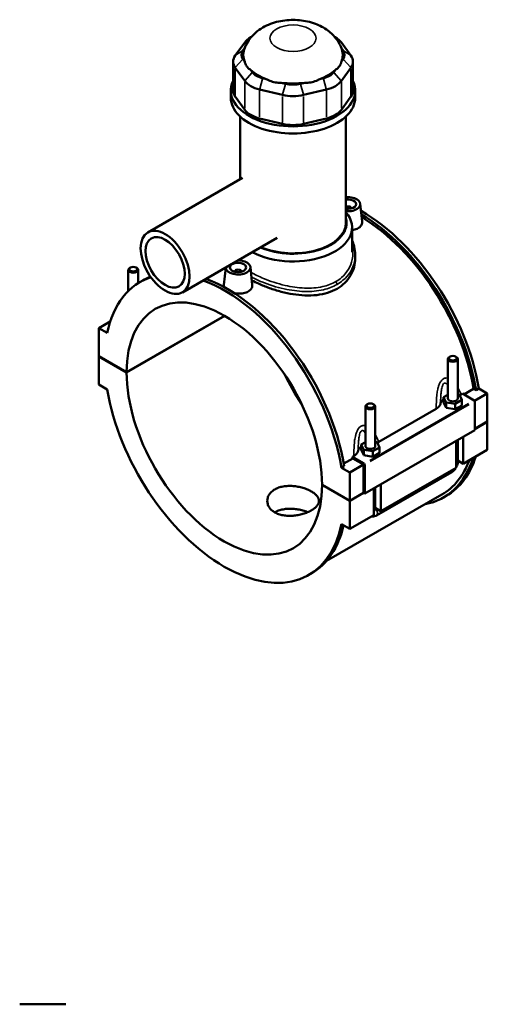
# Model space of a CAD drawing. Header units: inches. Extents: x -1.4 to 49.4, y -1.9 to 48.7.
# Tile 8 of 8: x 38.2 to 49.4, y 25.1 to 48.7. Entities that reach past the tile are written whole.
import ezdxf

# ---------------------------------------------------------------- set-up
doc = ezdxf.new("R2010")
doc.units = ezdxf.units.IN
doc.header["$MEASUREMENT"] = 0
doc.layers.add('Visible (ANSI)', color=7, linetype='Continuous', lineweight=50)
doc.layers.add('Visible Narrow (ANSI)', color=7, linetype='Continuous', lineweight=35)

msp = doc.modelspace()

# ---------------------------------------------------------------- linework, layer by layer
at = {"layer": 'Visible (ANSI)'}
for p, q in [((43.605, 48.127), (43.379, 47.813)), ((43.768, 48.262), (43.747, 48.25)), ((45.757, 48.262), (45.778, 48.25)), ((46.146, 47.813), (45.919, 48.127)), ((43.562, 47.931), (43.604, 47.989)), ((45.92, 47.989), (45.962, 47.931)), ((43.329, 47.667), (43.329, 46.974)), ((43.606, 47.667), (43.562, 47.727)), ((45.962, 47.727), (45.919, 47.667)), ((46.196, 47.667), (46.196, 46.974)), ((43.379, 47.521), (43.605, 47.207)), ((43.789, 47.413), (43.745, 47.473)), ((45.779, 47.473), (45.736, 47.413)), ((45.919, 47.207), (46.146, 47.521)), ((44.144, 47.243), (44.039, 47.268)), ((45.486, 47.268), (45.381, 47.243)), ((43.274, 46.803), (43.274, 46.974)), ((43.963, 47.001), (44.509, 46.87)), ((44.585, 47.138), (44.481, 47.163)), ((45.044, 47.163), (44.94, 47.138)), ((45.015, 46.87), (45.562, 47.001)), ((46.251, 46.803), (46.251, 46.974)), ((43.605, 46.514), (43.379, 46.829)), ((46.146, 46.829), (45.919, 46.514)), ((43.497, 44.851), (43.497, 46.352)), ((44.509, 46.178), (43.963, 46.308)), ((45.562, 46.308), (45.015, 46.178)), ((46.027, 43.804), (46.027, 46.352)), ((43.556, 44.884), (41.287, 43.578)), ((46.156, 44.156), (46.156, 44.149)), ((46.372, 44.263), (46.418, 43.835)), ((46.176, 43.1), (46.176, 43.695)), ((44.383, 43.448), (42.114, 42.141)), ((46.251, 43.043), (46.251, 42.954)), ((40.871, 42.735), (40.854, 42.725)), ((41.005, 42.735), (41.022, 42.725)), ((43.151, 42.739), (43.106, 42.318)), ((43.742, 42.748), (43.788, 42.32)), ((40.82, 42.175), (40.82, 42.677)), ((41.056, 42.362), (41.056, 42.677)), ((43.368, 42.634), (43.368, 42.641)), ((43.526, 42.634), (43.526, 42.641)), ((41.098, 42.387), (41.164, 42.425)), ((40.415, 41.524), (40.414, 41.523)), ((40.414, 41.523), (40.415, 41.523)), ((40.414, 41.521), (40.414, 41.523)), ((40.78, 40.228), (43.126, 41.579)), ((43.129, 41.577), (40.78, 40.224)), ((40.388, 41.444), (40.113, 41.286)), ((40.316, 41.169), (40.113, 41.286)), ((40.113, 41.286), (40.113, 40.612)), ((40.113, 40.612), (40.78, 40.228)), ((40.113, 40.608), (40.116, 40.61)), ((40.113, 40.608), (40.113, 39.934)), ((40.78, 40.224), (40.113, 40.608)), ((48.52, 40.602), (48.503, 40.592)), ((48.654, 40.602), (48.671, 40.592)), ((48.469, 39.597), (48.469, 40.544)), ((48.705, 39.597), (48.705, 40.544)), ((40.113, 39.934), (40.316, 39.817)), ((48.469, 39.689), (48.367, 39.63)), ((48.367, 39.63), (48.426, 39.504)), ((48.367, 39.502), (48.367, 39.63)), ((48.748, 39.689), (48.705, 39.696)), ((48.806, 39.563), (48.748, 39.689)), ((48.785, 39.696), (48.816, 39.715)), ((48.816, 39.715), (49.097, 39.553)), ((48.85, 39.695), (49.085, 39.83)), ((49.143, 39.797), (49.085, 39.83)), ((49.412, 39.718), (49.107, 39.543)), ((49.208, 39.835), (49.143, 39.797)), ((49.208, 39.835), (49.412, 39.718)), ((49.412, 39.718), (49.412, 39.044)), ((46.496, 39.408), (46.496, 38.46)), ((46.547, 39.466), (46.53, 39.456)), ((46.681, 39.466), (46.698, 39.456)), ((46.732, 39.408), (46.732, 38.46)), ((48.367, 39.502), (48.426, 39.375)), ((48.426, 39.375), (48.426, 39.504)), ((48.426, 39.504), (48.646, 39.47)), ((48.646, 39.47), (48.806, 39.563)), ((48.646, 39.341), (48.646, 39.47)), ((48.646, 39.341), (48.806, 39.434)), ((48.806, 39.434), (48.806, 39.563)), ((49.111, 39.529), (49.111, 38.838)), ((46.812, 38.56), (48.19, 39.354)), ((48.426, 39.375), (48.646, 39.341)), ((49.111, 38.871), (49.412, 39.044)), ((49.412, 39.041), (49.111, 38.867)), ((49.409, 39.042), (49.412, 39.041)), ((49.412, 39.041), (49.412, 38.366)), ((49.111, 38.838), (46.48, 37.324)), ((48.837, 38.681), (48.837, 38.036)), ((46.496, 38.553), (46.395, 38.494)), ((46.395, 38.494), (46.453, 38.368)), ((46.395, 38.366), (46.395, 38.494)), ((46.775, 38.553), (46.732, 38.56)), ((46.834, 38.427), (46.775, 38.553)), ((48.67, 37.94), (48.67, 38.585)), ((48.705, 38.084), (48.705, 38.605)), ((46.186, 38.2), (46.217, 38.218)), ((46.395, 38.366), (46.453, 38.239)), ((46.453, 38.239), (46.453, 38.368)), ((46.453, 38.368), (46.673, 38.334)), ((46.453, 38.239), (46.673, 38.205)), ((46.673, 38.334), (46.834, 38.427)), ((46.673, 38.205), (46.673, 38.334)), ((46.673, 38.205), (46.834, 38.298)), ((46.834, 38.298), (46.834, 38.427)), ((49.412, 38.366), (48.837, 38.036)), ((45.986, 37.98), (45.92, 37.942)), ((45.976, 38.04), (46.192, 38.164)), ((46.452, 38.014), (46.124, 37.825)), ((46.466, 38.038), (46.186, 38.2)), ((46.452, 38.014), (46.192, 38.164)), ((46.452, 37.34), (46.452, 38.014)), ((46.48, 37.324), (46.48, 38.014)), ((48.837, 38.036), (48.705, 38.112)), ((46.124, 37.825), (45.92, 37.942)), ((46.124, 37.15), (46.124, 37.825)), ((46.757, 36.797), (48.562, 37.837)), ((48.67, 37.94), (46.865, 36.9)), ((45.457, 37.534), (46.124, 37.15)), ((45.457, 37.531), (45.46, 37.533)), ((46.124, 37.147), (45.457, 37.531)), ((46.865, 37.545), (46.865, 36.9)), ((48.321, 37.296), (45.564, 35.708)), ((46.124, 37.15), (46.452, 37.34)), ((46.455, 37.338), (46.124, 37.147)), ((46.452, 37.34), (46.48, 37.324)), ((46.698, 36.803), (46.698, 37.449)), ((46.732, 37.469), (46.732, 36.948)), ((48.361, 37.227), (48.426, 37.265)), ((46.124, 36.473), (46.124, 37.147)), ((46.698, 36.803), (46.124, 36.473)), ((46.865, 36.9), (46.732, 36.976)), ((45.92, 36.59), (46.124, 36.473)), ((45.138, 35.372), (45.204, 35.409)), ((38.221, 25.088), (39.325, 25.088))]:
    msp.add_line(p, q, dxfattribs=at)
for centre, major_axis, ratio, start_param, end_param in [((44.216, 47.981), (-0.661, 0), 0.575862, 5.50164, 5.890486), ((45.308, 47.981), (-0.661, 0), 0.575862, 3.534292, 3.923138), ((43.99, 47.829), (-0.463, 0), 0.575862, 5.890486, 6.675884), ((44.762, 47.829), (-1.191, 0), 0.575862, 6.090501, 6.521997), ((44.762, 47.829), (1.191, 0), 0.575862, 6.044373, 6.47587), ((45.535, 47.829), (0.463, 0), 0.575862, 5.890486, 6.675884), ((43.99, 47.667), (-0.661, 0), 0.575862, 5.890486, 6.675884), ((45.535, 47.667), (0.661, 0), 0.575862, 5.890486, 6.675884), ((44.762, 47.829), (1.191, 0), 0.575862, 3.688179, 4.165803), ((44.216, 47.515), (-0.463, 0), 0.575862, 0.392699, 1.178097), ((44.762, 47.829), (1.191, 0), 0.575862, 5.258975, 5.736599), ((45.308, 47.515), (0.463, 0), 0.575862, 5.105088, 5.890486), ((44.762, 46.974), (-1.488, 0), 0.575862, 6.011728, 9.696235), ((44.216, 47.352), (0.661, 0), 0.575862, 3.534292, 4.31969), ((45.308, 47.352), (0.661, 0), 0.575862, 5.105088, 5.890486), ((43.99, 46.974), (-0.661, 0), 0.575862, 0, 0.392699), ((44.762, 47.829), (1.191, 0), 0.575862, 4.473577, 4.951201), ((44.762, 47.384), (-0.463, 0), 0.575862, 1.178097, 1.963495), ((45.535, 46.974), (0.661, 0), 0.575862, 5.890486, 6.283185), ((44.762, 46.803), (-1.488, 0), 0.575862, 0, 3.141593), ((44.762, 47.222), (0.661, 0), 0.575862, 4.31969, 5.105088), ((44.216, 46.66), (-0.661, 0), 0.575862, 0.392699, 1.178097), ((45.308, 46.66), (0.661, 0), 0.575862, 5.105088, 5.890486), ((44.762, 46.53), (-0.661, 0), 0.575862, 1.178097, 1.963495), ((46.078, 44.253), (0.295, 0), 0.575862, 4.541349, 8.025021), ((46.078, 44.253), (0.197, 0), 0.575862, 4.45422, 8.112151), ((46.078, 44.156), (0.0787, 0), 0.575862, 6.114496, 8.546239), ((44.762, 43.695), (1.414, 0), 0.575862, 3.952276, 6.74614), ((44.762, 43.804), (1.281, 0), 0.575862, 4.058891, 6.444002), ((46.406, 40.773), (-2.02, 3.508), 0.578093, 4.13462, 5.505182), ((46.341, 40.735), (2.02, -3.508), 0.578093, 0.993028, 2.337563), ((46.341, 40.735), (-1.98, 3.439), 0.578093, 4.138795, 5.476093), ((44.762, 43.804), (1.265, 0), 0.575862, 4.060626, 6.283185), ((40.938, 42.677), (0.118, 0), 0.575862, 2.360047, 7.064731), ((43.447, 42.738), (-0.295, 0), 0.575862, 6.27761, 11.00115), ((43.447, 42.641), (-0.0787, 0), 0.575862, 2.972903, 6.451874), ((43.118, 38.879), (-2.02, 3.508), 0.578093, 6.160941, 6.864821), ((43.184, 38.917), (-2.02, 3.508), 0.578093, 6.194121, 6.283185), ((43.184, 38.917), (2.02, -3.508), 0.578093, 0.993028, 2.535961), ((43.118, 38.879), (-1.65, 2.866), 0.578093, 3.92952, 7.069922), ((43.118, 38.879), (-2.02, 3.508), 0.578093, 4.13462, 5.677554), ((48.587, 40.544), (-0.118, 0), 0.575862, 5.50164, 10.206324), ((43.118, 38.879), (1.65, -2.866), 0.578093, 3.92952, 7.069922), ((46.406, 40.773), (1.65, -2.866), 0.578093, 4.58842, 4.836358), ((43.118, 38.879), (2.02, -3.508), 0.578093, 4.13462, 6.864821), ((46.614, 39.408), (-0.118, 0), 0.575862, 5.50164, 10.206324), ((48.587, 39.468), (-0.295, 0), 0.575862, 5.550783, 6.193258), ((48.587, 39.597), (-0.118, 0), 0.575862, 0, 3.141593), ((49.097, 39.537), (-0.0098, 0.0171), 0.578093, 3.928925, 5.499721), ((46.614, 38.332), (-0.295, 0), 0.575862, 5.550783, 6.193258), ((46.614, 38.46), (-0.118, 0), 0.575862, 0, 3.141593), ((46.406, 40.773), (2.02, -3.508), 0.578093, 0, 0.482834), ((43.447, 39.069), (-1.98, 3.439), 0.578093, 4.138795, 4.148949), ((46.466, 38.022), (0.0098, -0.0171), 0.578093, 0.787332, 2.358128), ((46.341, 40.735), (2.02, -3.508), 0.578093, 6.084831, 6.766019), ((46.341, 40.735), (1.98, -3.439), 0.578093, 0, 0.443171), ((43.184, 38.917), (2.02, -3.508), 0.578093, 0, 0.558197)]:
    msp.add_ellipse(centre, major_axis=major_axis, ratio=ratio, start_param=start_param, end_param=end_param, dxfattribs=at)
for centre, major_axis, ratio in [((41.701, 42.86), (-0.414, 0.718), 0.578093), ((41.701, 42.86), (-0.331, 0.575), 0.578093), ((40.938, 42.696), (0.0945, 0), 0.575862), ((43.447, 42.738), (0.197, 0), 0.575862), ((48.587, 40.564), (0.0945, 0), 0.575862), ((46.614, 39.428), (0.0945, 0), 0.575862)]:
    msp.add_ellipse(centre, major_axis=major_axis, ratio=ratio, dxfattribs=at)
for points, knots in [([(45.931, 47.96), (45.9, 48.052), (45.855, 48.133), (45.742, 48.287), (45.671, 48.355), (45.502, 48.482), (45.401, 48.534), (45.173, 48.62), (45.044, 48.647), (44.783, 48.672), (44.65, 48.669), (44.386, 48.628), (44.255, 48.591), (44.008, 48.474), (43.889, 48.396), (43.709, 48.198), (43.642, 48.096), (43.597, 47.969), (43.595, 47.965), (43.594, 47.96)], [0.978083, 0.978083, 0.978083, 0.978083, 1.185423, 1.185423, 1.438851, 1.438851, 1.776154, 1.776154, 2.192364, 2.192364, 2.618544, 2.618544, 3.045426, 3.045426, 3.445537, 3.445537, 3.724104, 3.724104, 3.734306, 3.734306, 3.734306, 3.734306]), ([(43.606, 47.667), (43.608, 47.659), (43.61, 47.651), (43.624, 47.607), (43.64, 47.576), (43.658, 47.55), (43.676, 47.525), (43.699, 47.502), (43.733, 47.48), (43.739, 47.476), (43.745, 47.473)], [-0.4425768, -0.4425768, -0.4425768, -0.4425768, -0.3612, -0.3612, 0, 0, 0, 0.3612, 0.3612, 0.4425768, 0.4425768, 0.4425768, 0.4425768]), ([(45.779, 47.473), (45.786, 47.476), (45.792, 47.48), (45.825, 47.502), (45.849, 47.525), (45.867, 47.55), (45.885, 47.576), (45.901, 47.607), (45.915, 47.651), (45.917, 47.659), (45.919, 47.667)], [-0.4425768, -0.4425768, -0.4425768, -0.4425768, -0.3612, -0.3612, 0, 0, 0, 0.3612, 0.3612, 0.4425768, 0.4425768, 0.4425768, 0.4425768]), ([(44.144, 47.243), (44.153, 47.238), (44.162, 47.232), (44.215, 47.205), (44.261, 47.188), (44.305, 47.178), (44.349, 47.167), (44.398, 47.161), (44.458, 47.162), (44.47, 47.162), (44.481, 47.163)], [-0.4425768, -0.4425768, -0.4425768, -0.4425768, -0.3612, -0.3612, 0, 0, 0, 0.3612, 0.3612, 0.4425768, 0.4425768, 0.4425768, 0.4425768]), ([(45.044, 47.163), (45.055, 47.162), (45.066, 47.162), (45.127, 47.161), (45.176, 47.167), (45.22, 47.178), (45.264, 47.188), (45.31, 47.205), (45.362, 47.232), (45.372, 47.238), (45.381, 47.243)], [-0.4425768, -0.4425768, -0.4425768, -0.4425768, -0.3612, -0.3612, 0, 0, 0, 0.3612, 0.3612, 0.4425768, 0.4425768, 0.4425768, 0.4425768]), ([(46.319, 43.677), (46.289, 43.659), (46.251, 43.645), (46.198, 43.634), (46.187, 43.632), (46.176, 43.63)], [0, 0, 0, 0, 0.3269513, 0.3269513, 0.4093657, 0.4093657, 0.4093657, 0.4093657]), ([(46.418, 43.835), (46.419, 43.83), (46.419, 43.826), (46.419, 43.796), (46.411, 43.768), (46.376, 43.717), (46.35, 43.694), (46.319, 43.677)], [4.5214418, 4.5214418, 4.5214418, 4.5214418, 4.5750462, 4.5750462, 4.9019975, 4.9019975, 5.2289487, 5.2289487, 5.2289487, 5.2289487]), ([(46.176, 43.382), (46.197, 43.337), (46.214, 43.29), (46.242, 43.177), (46.251, 43.11), (46.251, 43.043)], [30.488914, 30.488914, 30.488914, 30.488914, 30.974488, 30.974488, 31.635584, 31.635584, 31.635584, 31.635584]), ([(46.251, 42.954), (46.251, 42.886), (46.242, 42.816), (46.204, 42.676), (46.176, 42.608), (46.101, 42.479), (46.053, 42.419), (45.944, 42.313), (45.881, 42.266), (45.815, 42.228)], [20.148425, 20.148425, 20.148425, 20.148425, 20.868326, 20.868326, 21.588228, 21.588228, 22.30813, 22.30813, 23.028031, 23.028031, 23.028031, 23.028031]), ([(43.115, 42.265), (43.109, 42.279), (43.106, 42.294), (43.106, 42.311), (43.106, 42.315), (43.106, 42.318)], [4.3829545, 4.3829545, 4.3829545, 4.3829545, 4.5750462, 4.5750462, 4.6273998, 4.6273998, 4.6273998, 4.6273998]), ([(43.788, 42.32), (43.788, 42.316), (43.788, 42.311), (43.789, 42.281), (43.78, 42.253), (43.746, 42.202), (43.719, 42.179), (43.689, 42.162)], [7.1359162, 7.1359162, 7.1359162, 7.1359162, 7.1895206, 7.1895206, 7.5164718, 7.5164718, 7.8434231, 7.8434231, 7.8434231, 7.8434231]), ([(45.815, 42.228), (45.748, 42.189), (45.673, 42.156), (45.509, 42.106), (45.421, 42.088), (45.238, 42.067), (45.142, 42.065), (44.951, 42.072), (44.855, 42.083), (44.67, 42.112), (44.574, 42.132), (44.382, 42.182), (44.287, 42.212), (44.104, 42.277), (44.016, 42.313), (43.878, 42.375), (43.825, 42.402), (43.776, 42.428)], [0, 0, 0, 0, 0.719902, 0.719902, 1.439803, 1.439803, 2.159705, 2.159705, 2.879606, 2.879606, 3.598957, 3.598957, 4.318307, 4.318307, 5.037657, 5.037657, 5.528276, 5.528276, 5.528276, 5.528276]), ([(43.689, 42.162), (43.659, 42.144), (43.62, 42.13), (43.536, 42.112), (43.49, 42.109), (43.418, 42.112), (43.387, 42.115), (43.357, 42.121)], [2.6144744, 2.6144744, 2.6144744, 2.6144744, 2.9414257, 2.9414257, 3.2683769, 3.2683769, 3.4924263, 3.4924263, 3.4924263, 3.4924263]), ([(48.19, 39.354), (48.22, 39.371), (48.245, 39.392), (48.279, 39.436), (48.289, 39.459), (48.293, 39.483)], [-0.6413414, -0.6413414, -0.6413414, -0.6413414, -0.3137871, -0.3137871, 0, 0, 0, 0]), ([(46.217, 38.218), (46.247, 38.235), (46.272, 38.256), (46.306, 38.3), (46.316, 38.323), (46.32, 38.347)], [-0.6413414, -0.6413414, -0.6413414, -0.6413414, -0.3137871, -0.3137871, 0, 0, 0, 0]), ([(48.67, 37.953), (48.673, 37.958), (48.676, 37.963), (48.686, 37.986), (48.693, 38.005), (48.702, 38.043), (48.705, 38.063), (48.705, 38.084)], [3.9900665, 3.9900665, 3.9900665, 3.9900665, 4.0840704, 4.0840704, 4.3982297, 4.3982297, 4.712389, 4.712389, 4.712389, 4.712389]), ([(48.562, 37.837), (48.58, 37.847), (48.596, 37.86), (48.625, 37.887), (48.638, 37.902), (48.653, 37.923), (48.656, 37.928), (48.659, 37.933)], [3.1415927, 3.1415927, 3.1415927, 3.1415927, 3.4557519, 3.4557519, 3.7699112, 3.7699112, 3.8682842, 3.8682842, 3.8682842, 3.8682842]), ([(45.199, 36.919), (45.171, 36.903), (45.14, 36.887), (45.073, 36.859), (45.036, 36.846), (44.96, 36.823), (44.921, 36.813), (44.841, 36.799), (44.801, 36.794), (44.724, 36.788), (44.684, 36.787), (44.604, 36.79), (44.564, 36.794), (44.488, 36.808), (44.452, 36.817), (44.384, 36.841), (44.353, 36.855), (44.298, 36.887), (44.273, 36.905), (44.227, 36.946), (44.208, 36.969), (44.176, 37.018), (44.164, 37.043), (44.149, 37.095), (44.145, 37.121), (44.145, 37.171), (44.149, 37.197), (44.164, 37.249), (44.176, 37.275), (44.208, 37.323), (44.227, 37.346), (44.273, 37.387), (44.298, 37.405), (44.353, 37.437), (44.384, 37.451), (44.452, 37.475), (44.488, 37.485), (44.564, 37.498), (44.604, 37.502), (44.684, 37.505), (44.724, 37.504), (44.801, 37.499), (44.841, 37.493), (44.921, 37.479), (44.96, 37.469), (45.036, 37.446), (45.073, 37.433), (45.14, 37.405), (45.171, 37.39), (45.226, 37.358), (45.252, 37.341), (45.297, 37.304), (45.317, 37.285), (45.349, 37.246), (45.36, 37.225), (45.376, 37.185), (45.38, 37.165), (45.38, 37.127), (45.376, 37.107), (45.36, 37.067), (45.349, 37.047), (45.317, 37.007), (45.297, 36.988), (45.252, 36.952), (45.226, 36.934), (45.199, 36.919)], [0, 0, 0, 0, 0.296077, 0.296077, 0.592153, 0.592153, 0.88823, 0.88823, 1.184306, 1.184306, 1.48037, 1.48037, 1.776434, 1.776434, 2.072498, 2.072498, 2.368563, 2.368563, 2.664627, 2.664627, 2.960691, 2.960691, 3.256755, 3.256755, 3.552819, 3.552819, 3.848895, 3.848895, 4.144972, 4.144972, 4.441049, 4.441049, 4.737125, 4.737125, 5.033202, 5.033202, 5.329278, 5.329278, 5.625355, 5.625355, 5.921431, 5.921431, 6.217495, 6.217495, 6.51356, 6.51356, 6.809624, 6.809624, 7.105688, 7.105688, 7.401752, 7.401752, 7.697816, 7.697816, 7.99388, 7.99388, 8.289944, 8.289944, 8.58602, 8.58602, 8.882097, 8.882097, 9.178174, 9.178174, 9.47425, 9.47425, 9.47425, 9.47425]), ([(45.113, 36.876), (45.111, 36.876), (45.109, 36.877), (45.073, 36.892), (45.036, 36.905), (44.96, 36.927), (44.921, 36.936), (44.841, 36.95), (44.801, 36.954), (44.724, 36.959), (44.684, 36.96), (44.604, 36.956), (44.564, 36.951), (44.488, 36.937), (44.452, 36.927), (44.384, 36.903), (44.353, 36.888), (44.325, 36.872), (44.325, 36.872), (44.325, 36.872)], [2.644872, 2.644872, 2.644872, 2.644872, 2.662549, 2.662549, 2.958385, 2.958385, 3.254221, 3.254221, 3.550057, 3.550057, 3.845899, 3.845899, 4.141741, 4.141741, 4.437583, 4.437583, 4.733425, 4.733425, 4.738081, 4.738081, 4.738081, 4.738081]), ([(46.641, 36.771), (46.657, 36.769), (46.672, 36.77), (46.706, 36.775), (46.724, 36.781), (46.746, 36.791), (46.751, 36.794), (46.757, 36.797)], [2.6025278, 2.6025278, 2.6025278, 2.6025278, 2.7863637, 2.7863637, 3.0520987, 3.0520987, 3.1415927, 3.1415927, 3.1415927, 3.1415927])]:
    msp.add_open_spline(points, degree=3, knots=knots, dxfattribs=at)
for points in [[(48.752, 39.68), (48.763, 39.685), (48.774, 39.691), (48.785, 39.696)], [(46.779, 38.544), (46.791, 38.549), (46.802, 38.554), (46.812, 38.56)]]:
    msp.add_open_spline(points, degree=3, dxfattribs=at)
at = {"layer": 'Visible Narrow (ANSI)'}
for p, q in [((43.714, 48.197), (43.611, 48.131)), ((45.811, 48.197), (45.914, 48.131)), ((43.553, 47.925), (43.388, 47.819)), ((45.972, 47.925), (46.137, 47.819)), ((43.553, 47.717), (43.388, 47.532)), ((45.972, 47.717), (46.137, 47.532)), ((43.379, 46.863), (43.379, 47.487)), ((46.146, 47.487), (46.146, 46.863)), ((43.605, 47.172), (43.605, 46.549)), ((43.779, 47.402), (43.614, 47.217)), ((44.035, 47.255), (43.967, 47.014)), ((45.489, 47.255), (45.558, 47.014)), ((45.745, 47.402), (45.91, 47.217)), ((45.919, 46.549), (45.919, 47.172)), ((43.963, 46.343), (43.963, 46.966)), ((44.581, 47.125), (44.513, 46.884)), ((44.943, 47.125), (45.012, 46.884)), ((45.562, 46.966), (45.562, 46.343)), ((44.509, 46.836), (44.509, 46.212)), ((45.015, 46.212), (45.015, 46.836)), ((48.965, 39.477), (46.598, 38.114)), ((46.612, 38.09), (48.979, 39.453))]:
    msp.add_line(p, q, dxfattribs=at)
msp.add_ellipse((44.762, 48.228), major_axis=(-0.552, 0), ratio=0.575862, dxfattribs=at)
for centre, major_axis, ratio, start_param, end_param in [((45.768, 42.357), (-0.033, 0.0573), 0.578093, 3.989577, 5.081323), ((48.587, 38.084), (0.118, 0), 0.575862, 5.537057, 6.243915), ((48.503, 37.939), (0.059, -0.102), 0.578093, 0.039559, 0.751625), ((46.614, 36.948), (0.118, 0), 0.575862, 5.537057, 6.243915), ((46.698, 36.899), (0.059, -0.102), 0.578093, 0.096552, 1.834497)]:
    msp.add_ellipse(centre, major_axis=major_axis, ratio=ratio, start_param=start_param, end_param=end_param, dxfattribs=at)
for points, knots in [([(46.176, 43.252), (46.201, 43.145), (46.203, 43.034), (46.146, 42.764), (46.057, 42.611), (45.879, 42.458), (45.833, 42.426), (45.784, 42.398)], [31.050154, 31.050154, 31.050154, 31.050154, 32.212701, 32.212701, 33.979954, 33.979954, 34.512244, 34.512244, 34.512244, 34.512244]), ([(45.815, 42.33), (45.866, 42.36), (45.914, 42.393), (46.101, 42.551), (46.195, 42.709), (46.244, 42.932), (46.25, 42.987), (46.25, 43.043)], [-34.512244, -34.512244, -34.512244, -34.512244, -33.979954, -33.979954, -32.212701, -32.212701, -31.635584, -31.635584, -31.635584, -31.635584]), ([(45.784, 42.398), (45.692, 42.345), (45.586, 42.305), (45.336, 42.248), (45.188, 42.238), (44.883, 42.25), (44.726, 42.273), (44.391, 42.35), (44.215, 42.408), (43.946, 42.521), (43.845, 42.57), (43.755, 42.622)], [11.504081, 11.504081, 11.504081, 11.504081, 12.508458, 12.508458, 13.701281, 13.701281, 14.903704, 14.903704, 16.305537, 16.305537, 17.26114, 17.26114, 17.26114, 17.26114]), ([(43.768, 42.508), (43.845, 42.467), (43.929, 42.427), (44.183, 42.323), (44.365, 42.264), (44.712, 42.189), (44.876, 42.167), (45.193, 42.158), (45.346, 42.171), (45.607, 42.232), (45.718, 42.274), (45.815, 42.33)], [-17.062481, -17.062481, -17.062481, -17.062481, -16.305537, -16.305537, -14.903704, -14.903704, -13.701281, -13.701281, -12.508458, -12.508458, -11.504081, -11.504081, -11.504081, -11.504081]), ([(48.469, 40.085), (48.456, 40.089), (48.443, 40.09), (48.415, 40.09), (48.401, 40.087), (48.378, 40.08), (48.37, 40.076), (48.362, 40.071), (48.354, 40.067), (48.346, 40.061), (48.326, 40.044), (48.315, 40.032), (48.294, 40.004), (48.285, 39.989), (48.264, 39.949), (48.254, 39.924), (48.238, 39.873), (48.231, 39.847), (48.217, 39.782), (48.211, 39.743), (48.2, 39.651), (48.197, 39.599), (48.191, 39.49), (48.19, 39.433), (48.19, 39.369), (48.19, 39.361), (48.19, 39.354)], [-3.038079, -3.038079, -3.038079, -3.038079, -2.905274, -2.905274, -2.761735, -2.761735, -2.675177, -2.675177, -2.675177, -2.58862, -2.58862, -2.44508, -2.44508, -2.304165, -2.304165, -2.099394, -2.099394, -1.908781, -1.908781, -1.623189, -1.623189, -1.251919, -1.251919, -0.83598, -0.83598, -0.781638, -0.781638, -0.781638, -0.781638]), ([(48.293, 39.483), (48.293, 39.514), (48.294, 39.545), (48.297, 39.618), (48.299, 39.659), (48.305, 39.731), (48.308, 39.761), (48.315, 39.81), (48.318, 39.829), (48.327, 39.867), (48.331, 39.885), (48.341, 39.913), (48.346, 39.923), (48.356, 39.941), (48.361, 39.949), (48.371, 39.958), (48.374, 39.961), (48.378, 39.963), (48.382, 39.966), (48.386, 39.967), (48.396, 39.969), (48.403, 39.968), (48.416, 39.964), (48.423, 39.96), (48.438, 39.947), (48.447, 39.936), (48.46, 39.918), (48.465, 39.911), (48.469, 39.904)], [0.976344, 0.976344, 0.976344, 0.976344, 1.251919, 1.251919, 1.623189, 1.623189, 1.908781, 1.908781, 2.099394, 2.099394, 2.304165, 2.304165, 2.44508, 2.44508, 2.58862, 2.58862, 2.675177, 2.675177, 2.675177, 2.761735, 2.761735, 2.905274, 2.905274, 3.04619, 3.04619, 3.250961, 3.250961, 3.357597, 3.357597, 3.357597, 3.357597]), ([(48.785, 39.696), (48.782, 39.702), (48.78, 39.708), (48.759, 39.76), (48.738, 39.805), (48.711, 39.853), (48.708, 39.858), (48.705, 39.863)], [-4.5687165, -4.5687165, -4.5687165, -4.5687165, -4.5143746, -4.5143746, -4.0984353, -4.0984353, -4.0457288, -4.0457288, -4.0457288, -4.0457288]), ([(46.496, 38.949), (46.483, 38.953), (46.47, 38.954), (46.442, 38.954), (46.428, 38.951), (46.406, 38.944), (46.397, 38.94), (46.389, 38.935), (46.381, 38.93), (46.373, 38.925), (46.354, 38.908), (46.342, 38.896), (46.321, 38.868), (46.312, 38.853), (46.292, 38.813), (46.282, 38.788), (46.265, 38.736), (46.259, 38.711), (46.245, 38.646), (46.238, 38.607), (46.228, 38.515), (46.224, 38.463), (46.219, 38.354), (46.217, 38.297), (46.217, 38.233), (46.217, 38.225), (46.217, 38.218)], [-3.037699, -3.037699, -3.037699, -3.037699, -2.904895, -2.904895, -2.761356, -2.761356, -2.674798, -2.674798, -2.674798, -2.58824, -2.58824, -2.444701, -2.444701, -2.303786, -2.303786, -2.099015, -2.099015, -1.908403, -1.908403, -1.622812, -1.622812, -1.251543, -1.251543, -0.835598, -0.835598, -0.781259, -0.781259, -0.781259, -0.781259]), ([(46.32, 38.347), (46.321, 38.378), (46.321, 38.409), (46.324, 38.482), (46.326, 38.523), (46.332, 38.595), (46.335, 38.625), (46.342, 38.674), (46.346, 38.693), (46.354, 38.731), (46.359, 38.749), (46.369, 38.777), (46.373, 38.787), (46.383, 38.805), (46.388, 38.813), (46.398, 38.822), (46.402, 38.825), (46.405, 38.827), (46.409, 38.83), (46.413, 38.831), (46.423, 38.833), (46.43, 38.832), (46.443, 38.828), (46.45, 38.824), (46.466, 38.811), (46.475, 38.8), (46.487, 38.782), (46.492, 38.775), (46.496, 38.768)], [0.975965, 0.975965, 0.975965, 0.975965, 1.251543, 1.251543, 1.622812, 1.622812, 1.908403, 1.908403, 2.099015, 2.099015, 2.303786, 2.303786, 2.444701, 2.444701, 2.58824, 2.58824, 2.674798, 2.674798, 2.674798, 2.761356, 2.761356, 2.904895, 2.904895, 3.04581, 3.04581, 3.250581, 3.250581, 3.357218, 3.357218, 3.357218, 3.357218]), ([(46.812, 38.56), (46.809, 38.566), (46.807, 38.572), (46.786, 38.624), (46.765, 38.669), (46.738, 38.717), (46.735, 38.722), (46.732, 38.727)], [-4.5683372, -4.5683372, -4.5683372, -4.5683372, -4.5139982, -4.5139982, -4.0980527, -4.0980527, -4.0453495, -4.0453495, -4.0453495, -4.0453495])]:
    msp.add_open_spline(points, degree=3, knots=knots, dxfattribs=at)

doc.saveas('drawing.dxf')
